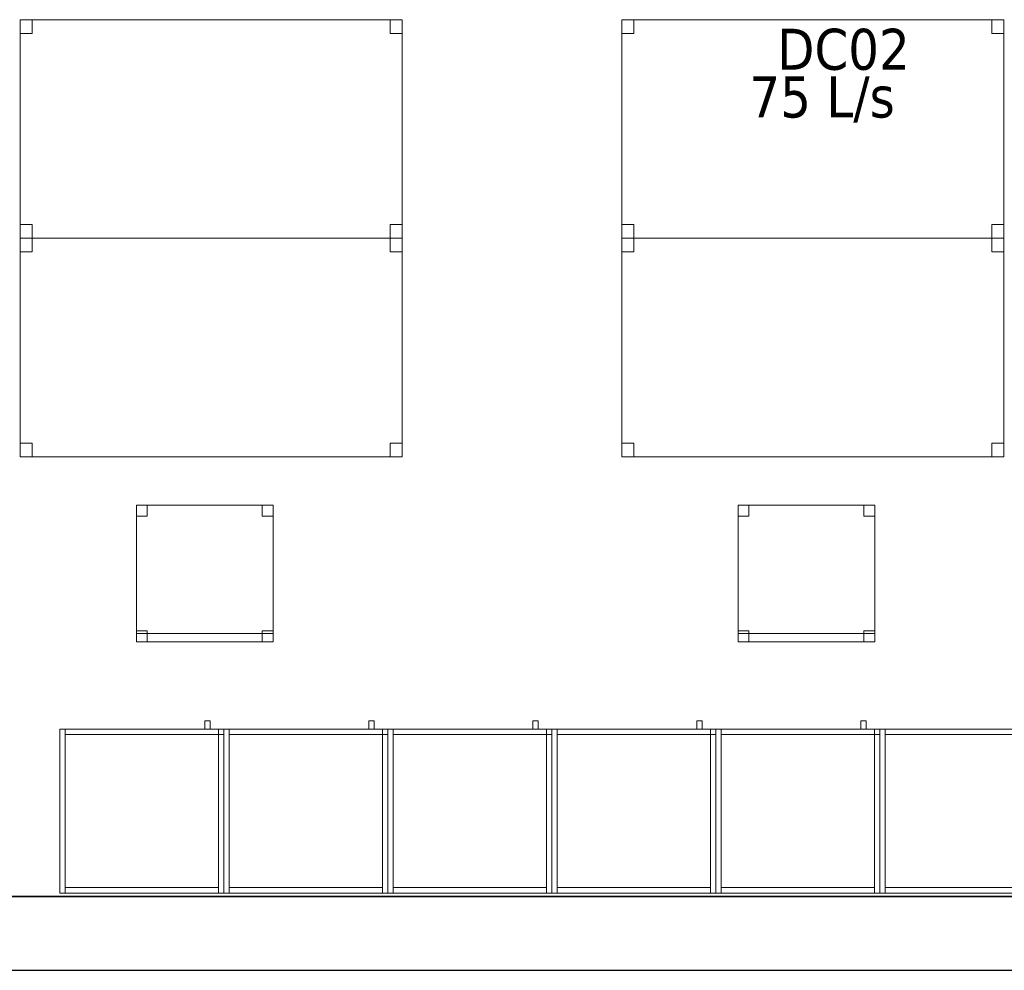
# Model space of a CAD drawing. Header units: metres. Extents: x 397.7 to 427.5, y 12.6 to 28.4.
# Tile 18 of 124: x 410.9 to 414.5, y 12.8 to 16.3. Entities that reach past the tile are written whole.
import ezdxf

# ---------------------------------------------------------------- set-up
doc = ezdxf.new("R2010")
doc.units = ezdxf.units.M
doc.layers.add('01_SUELOS', color=7, linetype='Continuous', lineweight=25, true_color=0x007f00)
for name, color, linetype, lineweight in [('02_MOBILIARIO', 7, 'Continuous', 18), ('A-DETL-____-MBND', 7, 'Continuous', 18), ('A-WALL-____-MCUT', 7, 'Continuous', 25), ('A-WALL-____-OTLN', 7, 'Continuous', 25), ('M-HVAC-CDFF-IDEN', 7, 'Continuous', 30)]:
    doc.layers.add(name, color=color, linetype=linetype, lineweight=lineweight)
doc.styles.add('Tahoma_2', font='tahoma.ttf', dxfattribs={"height": 0.15})

# ---------------------------------------------------------------- blocks, each defined once
blk = doc.blocks.new('Family - Mur P5-151247-08_CLI_AIRE_P5')
at = {"layer": 'A-WALL-____-MCUT', "color": 253, "true_color": 0xaaaaaa}
for p, q in [((25.4725, 0.27), (0.0535, 0.27)), ((0, 0), (25.4166, 0))]:
    blk.add_line(p, q, dxfattribs=at)
at = {"layer": 'A-WALL-____-OTLN', "color": 253, "true_color": 0xaaaaaa}
for p, q in [((25.4725, 0.27), (0.0535, 0.27)), ((0, 0), (25.4166, 0))]:
    blk.add_line(p, q, dxfattribs=at)
at = {"layer": 'A-WALL-____-OTLN', "color": 253, "lineweight": 18, "true_color": 0xaaaaaa}
blk.add_line((0, 0), (25.4166, 0), dxfattribs=at)
blk = doc.blocks.new('Family - Armai 60x60x60_P5-151259-08_CLI_AIRE_P5')
at = {"layer": 'A-DETL-____-MBND', "color": 253, "true_color": 0xaaaaaa}
for p, q in [((0.53, 0.6), (0.53, 0.63)), ((0.53, 0.63), (0.53, 0.6)), ((0.53, 0.63), (0.55, 0.63)), ((0.55, 0.63), (0.53, 0.63)), ((0.55, 0.63), (0.55, 0.6)), ((0.55, 0.63), (0.55, 0.6)), ((0, 0.6), (0.6, 0.6)), ((0.6, 0.6), (0, 0.6)), ((0, 0), (0, 0.6)), ((0, 0.6), (0, 0)), ((0, 0.6), (0.02, 0.6)), ((0.02, 0.6), (0, 0.6)), ((0, 0), (0, 0.6)), ((0, 0.6), (0, 0)), ((0, 0.6), (0.6, 0.6)), ((0.6, 0.6), (0, 0.6)), ((0, 0), (0, 0.6)), ((0, 0.6), (0, 0)), ((0.02, 0.6), (0.02, 0)), ((0.02, 0), (0.02, 0.6)), ((0.02, 0.58), (0.02, 0.6)), ((0.02, 0.6), (0.02, 0.58)), ((0.02, 0.6), (0.58, 0.6)), ((0.58, 0.6), (0.02, 0.6)), ((0.58, 0.58), (0.02, 0.58)), ((0.02, 0.58), (0.58, 0.58)), ((0.55, 0.6), (0.53, 0.6)), ((0.53, 0.6), (0.55, 0.6)), ((0.58, 0.6), (0.6, 0.6)), ((0.6, 0.6), (0.58, 0.6)), ((0.58, 0), (0.58, 0.6)), ((0.58, 0.6), (0.58, 0)), ((0.58, 0.6), (0.58, 0.58)), ((0.58, 0.6), (0.58, 0.58)), ((0.58, 0.58), (0.58, 0.6)), ((0.58, 0.6), (0.6, 0.6)), ((0.58, 0.58), (0.58, 0.6)), ((0.6, 0.6), (0.58, 0.6)), ((0.6, 0.58), (0.58, 0.58)), ((0.58, 0.58), (0.6, 0.58)), ((0.6, 0.6), (0.6, 0)), ((0.6, 0), (0.6, 0.6)), ((0.6, 0.6), (0.6, 0)), ((0.6, 0), (0.6, 0.6)), ((0.6, 0.6), (0.6, 0)), ((0.6, 0), (0.6, 0.6)), ((0.6, 0.58), (0.6, 0.6)), ((0.6, 0.6), (0.6, 0.58)), ((0.6, 0), (0, 0)), ((0, 0), (0.6, 0)), ((0.02, 0), (0, 0)), ((0.02, 0), (0, 0)), ((0.6, 0), (0, 0)), ((0, 0), (0.6, 0)), ((0.02, 0), (0.02, 0.02)), ((0.02, 0.02), (0.02, 0)), ((0.02, 0.02), (0.58, 0.02)), ((0.58, 0.02), (0.02, 0.02)), ((0.58, 0), (0.02, 0)), ((0.02, 0), (0.58, 0)), ((0.58, 0.02), (0.58, 0)), ((0.58, 0.02), (0.58, 0)), ((0.6, 0), (0.58, 0)), ((0.6, 0), (0.58, 0))]:
    blk.add_line(p, q, dxfattribs=at)
blk = doc.blocks.new('Family - Armai 60x60x60_P5-151311-08_CLI_AIRE_P5')
at = {"layer": 'A-DETL-____-MBND', "color": 253, "true_color": 0xaaaaaa}
for p, q in [((0.53, 0.6), (0.53, 0.63)), ((0.53, 0.63), (0.53, 0.6)), ((0.53, 0.63), (0.55, 0.63)), ((0.55, 0.63), (0.53, 0.63)), ((0.55, 0.63), (0.55, 0.6)), ((0.55, 0.63), (0.55, 0.6)), ((0, 0.6), (0.6, 0.6)), ((0.6, 0.6), (0, 0.6)), ((0, 0), (0, 0.6)), ((0, 0.6), (0, 0)), ((0, 0.6), (0.02, 0.6)), ((0.02, 0.6), (0, 0.6)), ((0, 0), (0, 0.6)), ((0, 0.6), (0, 0)), ((0, 0.6), (0.6, 0.6)), ((0.6, 0.6), (0, 0.6)), ((0, 0), (0, 0.6)), ((0, 0.6), (0, 0)), ((0.02, 0.6), (0.02, 0)), ((0.02, 0), (0.02, 0.6)), ((0.02, 0.58), (0.02, 0.6)), ((0.02, 0.6), (0.02, 0.58)), ((0.02, 0.6), (0.58, 0.6)), ((0.58, 0.6), (0.02, 0.6)), ((0.58, 0.58), (0.02, 0.58)), ((0.02, 0.58), (0.58, 0.58)), ((0.55, 0.6), (0.53, 0.6)), ((0.53, 0.6), (0.55, 0.6)), ((0.58, 0.6), (0.6, 0.6)), ((0.6, 0.6), (0.58, 0.6)), ((0.58, 0), (0.58, 0.6)), ((0.58, 0.6), (0.58, 0)), ((0.58, 0.58), (0.58, 0.6)), ((0.58, 0.6), (0.6, 0.6)), ((0.58, 0.58), (0.58, 0.6)), ((0.6, 0.6), (0.58, 0.6)), ((0.58, 0.6), (0.58, 0.58)), ((0.58, 0.6), (0.58, 0.58)), ((0.6, 0.58), (0.58, 0.58)), ((0.58, 0.58), (0.6, 0.58)), ((0.6, 0.6), (0.6, 0)), ((0.6, 0), (0.6, 0.6)), ((0.6, 0.6), (0.6, 0)), ((0.6, 0), (0.6, 0.6)), ((0.6, 0.6), (0.6, 0)), ((0.6, 0), (0.6, 0.6)), ((0.6, 0.58), (0.6, 0.6)), ((0.6, 0.6), (0.6, 0.58)), ((0.6, 0), (0, 0)), ((0, 0), (0.6, 0)), ((0.02, 0), (0, 0)), ((0.02, 0), (0, 0)), ((0.6, 0), (0, 0)), ((0, 0), (0.6, 0)), ((0.02, 0), (0.02, 0.02)), ((0.02, 0.02), (0.02, 0)), ((0.02, 0.02), (0.58, 0.02)), ((0.58, 0.02), (0.02, 0.02)), ((0.58, 0), (0.02, 0)), ((0.02, 0), (0.58, 0)), ((0.58, 0.02), (0.58, 0)), ((0.58, 0.02), (0.58, 0)), ((0.6, 0), (0.58, 0)), ((0.6, 0), (0.58, 0))]:
    blk.add_line(p, q, dxfattribs=at)
blk = doc.blocks.new('Family - Armai 60x60x60_P5-151370-08_CLI_AIRE_P5')
at = {"layer": 'A-DETL-____-MBND', "color": 253, "true_color": 0xaaaaaa}
for p, q in [((0.53, 0.6), (0.53, 0.63)), ((0.53, 0.63), (0.53, 0.6)), ((0.53, 0.63), (0.55, 0.63)), ((0.55, 0.63), (0.53, 0.63)), ((0.55, 0.63), (0.55, 0.6)), ((0.55, 0.63), (0.55, 0.6)), ((0, 0.6), (0.6, 0.6)), ((0.6, 0.6), (0, 0.6)), ((0, 0), (0, 0.6)), ((0, 0.6), (0, 0)), ((0, 0.6), (0.6, 0.6)), ((0.6, 0.6), (0, 0.6)), ((0, 0), (0, 0.6)), ((0, 0.6), (0, 0)), ((0, 0.6), (0.02, 0.6)), ((0.02, 0.6), (0, 0.6)), ((0, 0), (0, 0.6)), ((0, 0.6), (0, 0)), ((0.02, 0.58), (0.02, 0.6)), ((0.02, 0.6), (0.02, 0.58)), ((0.02, 0.6), (0.58, 0.6)), ((0.58, 0.6), (0.02, 0.6)), ((0.02, 0.6), (0.02, 0)), ((0.02, 0), (0.02, 0.6)), ((0.58, 0.58), (0.02, 0.58)), ((0.02, 0.58), (0.58, 0.58)), ((0.55, 0.6), (0.53, 0.6)), ((0.53, 0.6), (0.55, 0.6)), ((0.58, 0.58), (0.58, 0.6)), ((0.58, 0.6), (0.6, 0.6)), ((0.58, 0.58), (0.58, 0.6)), ((0.6, 0.6), (0.58, 0.6)), ((0.58, 0.6), (0.6, 0.6)), ((0.6, 0.6), (0.58, 0.6)), ((0.58, 0), (0.58, 0.6)), ((0.58, 0.6), (0.58, 0)), ((0.58, 0.6), (0.58, 0.58)), ((0.58, 0.6), (0.58, 0.58)), ((0.6, 0.58), (0.58, 0.58)), ((0.58, 0.58), (0.6, 0.58)), ((0.6, 0.58), (0.6, 0.6)), ((0.6, 0.6), (0.6, 0.58)), ((0.6, 0.6), (0.6, 0)), ((0.6, 0), (0.6, 0.6)), ((0.6, 0.6), (0.6, 0)), ((0.6, 0), (0.6, 0.6)), ((0.6, 0.6), (0.6, 0)), ((0.6, 0), (0.6, 0.6)), ((0.6, 0), (0, 0)), ((0, 0), (0.6, 0)), ((0.6, 0), (0, 0)), ((0, 0), (0.6, 0)), ((0.02, 0), (0, 0)), ((0.02, 0), (0, 0)), ((0.02, 0), (0.02, 0.02)), ((0.02, 0.02), (0.02, 0)), ((0.02, 0.02), (0.58, 0.02)), ((0.58, 0.02), (0.02, 0.02)), ((0.58, 0), (0.02, 0)), ((0.02, 0), (0.58, 0)), ((0.58, 0.02), (0.58, 0)), ((0.58, 0.02), (0.58, 0)), ((0.6, 0), (0.58, 0)), ((0.6, 0), (0.58, 0))]:
    blk.add_line(p, q, dxfattribs=at)
blk = doc.blocks.new('Family - Taula 140X80_P5-151416-08_CLI_AIRE_P5')
at = {"layer": 'A-DETL-____-MBND', "color": 253, "true_color": 0xaaaaaa}
for p, q in [((0, 0), (0, 0.8001)), ((0, 0.8001), (1.3973, 0.8001)), ((1.3973, 0.8001), (0, 0.8001)), ((0, 0.8001), (0, 0)), ((0, 0.7501), (0, 0.8001)), ((0, 0.8001), (0.0437, 0.8001)), ((0.0437, 0.8001), (0, 0.8001)), ((0, 0.8001), (0, 0.7501)), ((0.0437, 0.8001), (0.0437, 0.7501)), ((0.0437, 0.7501), (0.0437, 0.8001)), ((1.3536, 0.7501), (1.3536, 0.8001)), ((1.3536, 0.8001), (1.3973, 0.8001)), ((1.3973, 0.8001), (1.3536, 0.8001)), ((1.3536, 0.8001), (1.3536, 0.7501)), ((1.3973, 0.8001), (1.3973, 0)), ((1.3973, 0), (1.3973, 0.8001)), ((1.3973, 0.8001), (1.3973, 0.7501)), ((1.3973, 0.7501), (1.3973, 0.8001)), ((0.0437, 0.7501), (0, 0.7501)), ((0, 0.7501), (0.0437, 0.7501)), ((1.3973, 0.7501), (1.3536, 0.7501)), ((1.3536, 0.7501), (1.3973, 0.7501)), ((0, 0), (0, 0.05)), ((0, 0.05), (0.0437, 0.05)), ((0.0437, 0.05), (0, 0.05)), ((0, 0.05), (0, 0)), ((0.0437, 0.05), (0.0437, 0)), ((0.0437, 0), (0.0437, 0.05)), ((1.3536, 0), (1.3536, 0.05)), ((1.3536, 0.05), (1.3973, 0.05)), ((1.3973, 0.05), (1.3536, 0.05)), ((1.3536, 0.05), (1.3536, 0)), ((1.3973, 0.05), (1.3973, 0)), ((1.3973, 0), (1.3973, 0.05)), ((1.3973, 0), (0, 0)), ((0, 0), (1.3973, 0)), ((0.0437, 0), (0, 0)), ((0, 0), (0.0437, 0)), ((1.3973, 0), (1.3536, 0)), ((1.3536, 0), (1.3973, 0))]:
    blk.add_line(p, q, dxfattribs=at)
blk = doc.blocks.new('Family - Taula 140X80_P5-151450-08_CLI_AIRE_P5')
at = {"layer": 'A-DETL-____-MBND', "color": 253, "true_color": 0xaaaaaa}
for p, q in [((0, 0.8001), (1.3973, 0.8001)), ((0, 0), (0, 0.8001)), ((1.3973, 0.8001), (0, 0.8001)), ((0, 0.8001), (0, 0)), ((0, 0.8001), (0.0437, 0.8001)), ((0, 0.7501), (0, 0.8001)), ((0.0437, 0.8001), (0, 0.8001)), ((0, 0.8001), (0, 0.7501)), ((0.0437, 0.8001), (0.0437, 0.7501)), ((0.0437, 0.7501), (0.0437, 0.8001)), ((1.3536, 0.8001), (1.3973, 0.8001)), ((1.3536, 0.7501), (1.3536, 0.8001)), ((1.3973, 0.8001), (1.3536, 0.8001)), ((1.3536, 0.8001), (1.3536, 0.7501)), ((1.3973, 0.8001), (1.3973, 0.7501)), ((1.3973, 0.7501), (1.3973, 0.8001)), ((1.3973, 0.8001), (1.3973, 0)), ((1.3973, 0), (1.3973, 0.8001)), ((0.0437, 0.7501), (0, 0.7501)), ((0, 0.7501), (0.0437, 0.7501)), ((1.3973, 0.7501), (1.3536, 0.7501)), ((1.3536, 0.7501), (1.3973, 0.7501)), ((0, 0.05), (0.0437, 0.05)), ((0, 0), (0, 0.05)), ((0.0437, 0.05), (0, 0.05)), ((0, 0.05), (0, 0)), ((0.0437, 0.05), (0.0437, 0)), ((0.0437, 0), (0.0437, 0.05)), ((1.3536, 0.05), (1.3973, 0.05)), ((1.3536, 0), (1.3536, 0.05)), ((1.3973, 0.05), (1.3536, 0.05)), ((1.3536, 0.05), (1.3536, 0)), ((1.3973, 0.05), (1.3973, 0)), ((1.3973, 0), (1.3973, 0.05)), ((0, 0), (1.3973, 0)), ((0.0437, 0), (0, 0)), ((0, 0), (0.0437, 0)), ((1.3973, 0), (1.3536, 0)), ((1.3536, 0), (1.3973, 0)), ((1.3973, 0), (0, 0))]:
    blk.add_line(p, q, dxfattribs=at)
blk = doc.blocks.new('Family - Cadira d_Oficina_P5-151499-08_CLI_AIRE_P5')
at = {"layer": 'A-DETL-____-MBND', "color": 253, "true_color": 0xaaaaaa}
for p, q in [((0, 0.5), (0.04, 0.5)), ((0, 0.46), (0, 0.5)), ((0.04, 0.5), (0, 0.5)), ((0, 0.5), (0, 0.46)), ((0, 0), (0, 0.5)), ((0, 0.5), (0.5, 0.5)), ((0, 0.5), (0, 0)), ((0.5, 0.5), (0, 0.5)), ((0.04, 0.5), (0.04, 0.46)), ((0.04, 0.46), (0.04, 0.5)), ((0.46, 0.5), (0.5, 0.5)), ((0.46, 0.46), (0.46, 0.5)), ((0.5, 0.5), (0.46, 0.5)), ((0.46, 0.5), (0.46, 0.46)), ((0.5, 0.5), (0.5, 0.46)), ((0.5, 0.46), (0.5, 0.5)), ((0.5, 0.5), (0.5, 0)), ((0.5, 0), (0.5, 0.5)), ((0.04, 0.46), (0, 0.46)), ((0, 0.46), (0.04, 0.46)), ((0.5, 0.46), (0.46, 0.46)), ((0.46, 0.46), (0.5, 0.46)), ((0, 0.04), (0.04, 0.04)), ((0, 0), (0, 0.04)), ((0.04, 0.04), (0, 0.04)), ((0, 0.04), (0, 0)), ((0.04, 0.04), (0.04, 0)), ((0.04, 0), (0.04, 0.04)), ((0.46, 0.04), (0.5, 0.04)), ((0.46, 0), (0.46, 0.04)), ((0.5, 0.04), (0.46, 0.04)), ((0.46, 0.04), (0.46, 0)), ((0.5, 0.04), (0.5, 0)), ((0.5, 0), (0.5, 0.04)), ((0, 0.03), (0.5, 0.03)), ((0, 0), (0, 0.03)), ((0.5, 0.03), (0, 0.03)), ((0, 0.03), (0, 0)), ((0.5, 0), (0, 0)), ((0, 0), (0.5, 0)), ((0.04, 0), (0, 0)), ((0, 0), (0.04, 0)), ((0.5, 0), (0, 0)), ((0, 0), (0.5, 0)), ((0.46, 0), (0.5, 0)), ((0.5, 0.03), (0.5, 0)), ((0.5, 0), (0.5, 0.03)), ((0.5, 0), (0.46, 0))]:
    blk.add_line(p, q, dxfattribs=at)
blk = doc.blocks.new('Family - Taula 140X80_P5-151534-08_CLI_AIRE_P5')
at = {"layer": 'A-DETL-____-MBND', "color": 253, "true_color": 0xaaaaaa}
for p, q in [((0, 0.8001), (1.3973, 0.8001)), ((0, 0), (0, 0.8001)), ((1.3973, 0.8001), (0, 0.8001)), ((0, 0.8001), (0, 0)), ((0, 0.8001), (0.0437, 0.8001)), ((0, 0.7501), (0, 0.8001)), ((0.0437, 0.8001), (0, 0.8001)), ((0, 0.8001), (0, 0.7501)), ((0.0437, 0.8001), (0.0437, 0.7501)), ((0.0437, 0.7501), (0.0437, 0.8001)), ((1.3536, 0.8001), (1.3973, 0.8001)), ((1.3536, 0.7501), (1.3536, 0.8001)), ((1.3973, 0.8001), (1.3536, 0.8001)), ((1.3536, 0.8001), (1.3536, 0.7501)), ((1.3973, 0.8001), (1.3973, 0)), ((1.3973, 0), (1.3973, 0.8001)), ((1.3973, 0.8001), (1.3973, 0.7501)), ((1.3973, 0.7501), (1.3973, 0.8001)), ((0.0437, 0.7501), (0, 0.7501)), ((0, 0.7501), (0.0437, 0.7501)), ((1.3973, 0.7501), (1.3536, 0.7501)), ((1.3536, 0.7501), (1.3973, 0.7501)), ((0, 0.05), (0.0437, 0.05)), ((0, 0), (0, 0.05)), ((0.0437, 0.05), (0, 0.05)), ((0, 0.05), (0, 0)), ((0.0437, 0.05), (0.0437, 0)), ((0.0437, 0), (0.0437, 0.05)), ((1.3536, 0.05), (1.3973, 0.05)), ((1.3536, 0), (1.3536, 0.05)), ((1.3973, 0.05), (1.3536, 0.05)), ((1.3536, 0.05), (1.3536, 0)), ((1.3973, 0.05), (1.3973, 0)), ((1.3973, 0), (1.3973, 0.05)), ((0, 0), (1.3973, 0)), ((0.0437, 0), (0, 0)), ((0, 0), (0.0437, 0)), ((1.3973, 0), (1.3536, 0)), ((1.3536, 0), (1.3973, 0)), ((1.3973, 0), (0, 0))]:
    blk.add_line(p, q, dxfattribs=at)
blk = doc.blocks.new('Family - Armai 60x60x60_P5-151708-08_CLI_AIRE_P5')
at = {"layer": 'A-DETL-____-MBND', "color": 253, "true_color": 0xaaaaaa}
for p, q in [((0.53, 0.6), (0.53, 0.63)), ((0.53, 0.63), (0.53, 0.6)), ((0.53, 0.63), (0.55, 0.63)), ((0.55, 0.63), (0.53, 0.63)), ((0.55, 0.63), (0.55, 0.6)), ((0.55, 0.63), (0.55, 0.6)), ((0, 0.6), (0.6, 0.6)), ((0.6, 0.6), (0, 0.6)), ((0, 0), (0, 0.6)), ((0, 0.6), (0, 0)), ((0, 0.6), (0.6, 0.6)), ((0.6, 0.6), (0, 0.6)), ((0, 0), (0, 0.6)), ((0, 0.6), (0, 0)), ((0, 0.6), (0.02, 0.6)), ((0.02, 0.6), (0, 0.6)), ((0, 0), (0, 0.6)), ((0, 0.6), (0, 0)), ((0.02, 0.6), (0.02, 0)), ((0.02, 0), (0.02, 0.6)), ((0.02, 0.58), (0.02, 0.6)), ((0.02, 0.6), (0.02, 0.58)), ((0.02, 0.6), (0.58, 0.6)), ((0.58, 0.6), (0.02, 0.6)), ((0.58, 0.58), (0.02, 0.58)), ((0.02, 0.58), (0.58, 0.58)), ((0.55, 0.6), (0.53, 0.6)), ((0.53, 0.6), (0.55, 0.6)), ((0.58, 0.6), (0.6, 0.6)), ((0.6, 0.6), (0.58, 0.6)), ((0.58, 0), (0.58, 0.6)), ((0.58, 0.6), (0.58, 0)), ((0.58, 0.58), (0.58, 0.6)), ((0.58, 0.6), (0.6, 0.6)), ((0.58, 0.58), (0.58, 0.6)), ((0.6, 0.6), (0.58, 0.6)), ((0.58, 0.6), (0.58, 0.58)), ((0.58, 0.6), (0.58, 0.58)), ((0.6, 0.58), (0.58, 0.58)), ((0.58, 0.58), (0.6, 0.58)), ((0.6, 0.6), (0.6, 0)), ((0.6, 0), (0.6, 0.6)), ((0.6, 0.6), (0.6, 0)), ((0.6, 0), (0.6, 0.6)), ((0.6, 0.6), (0.6, 0)), ((0.6, 0), (0.6, 0.6)), ((0.6, 0.58), (0.6, 0.6)), ((0.6, 0.6), (0.6, 0.58)), ((0.6, 0), (0, 0)), ((0, 0), (0.6, 0)), ((0.6, 0), (0, 0)), ((0, 0), (0.6, 0)), ((0.02, 0), (0, 0)), ((0.02, 0), (0, 0)), ((0.02, 0), (0.02, 0.02)), ((0.02, 0.02), (0.02, 0)), ((0.02, 0.02), (0.58, 0.02)), ((0.58, 0.02), (0.02, 0.02)), ((0.58, 0), (0.02, 0)), ((0.02, 0), (0.58, 0)), ((0.58, 0.02), (0.58, 0)), ((0.58, 0.02), (0.58, 0)), ((0.6, 0), (0.58, 0)), ((0.6, 0), (0.58, 0))]:
    blk.add_line(p, q, dxfattribs=at)
blk = doc.blocks.new('Family - Paviment P5-151720-08_CLI_AIRE_P5')
at = {"layer": '01_SUELOS', "color": 9, "true_color": 0xaad4aa}
for p, q in [((0, 0), (25.4182, 0)), ((25.4182, 0), (0, 0))]:
    blk.add_line(p, q, dxfattribs=at)
blk = doc.blocks.new('Family - Taula 140X80_P5-151769-08_CLI_AIRE_P5')
at = {"layer": 'A-DETL-____-MBND', "color": 253, "true_color": 0xaaaaaa}
for p, q in [((0, 0), (0, 0.8001)), ((0, 0.8001), (1.3973, 0.8001)), ((1.3973, 0.8001), (0, 0.8001)), ((0, 0.8001), (0, 0)), ((0, 0.7501), (0, 0.8001)), ((0, 0.8001), (0.0437, 0.8001)), ((0.0437, 0.8001), (0, 0.8001)), ((0, 0.8001), (0, 0.7501)), ((0.0437, 0.8001), (0.0437, 0.7501)), ((0.0437, 0.7501), (0.0437, 0.8001)), ((1.3536, 0.7501), (1.3536, 0.8001)), ((1.3536, 0.8001), (1.3973, 0.8001)), ((1.3973, 0.8001), (1.3536, 0.8001)), ((1.3536, 0.8001), (1.3536, 0.7501)), ((1.3973, 0.8001), (1.3973, 0)), ((1.3973, 0), (1.3973, 0.8001)), ((1.3973, 0.8001), (1.3973, 0.7501)), ((1.3973, 0.7501), (1.3973, 0.8001)), ((0.0437, 0.7501), (0, 0.7501)), ((0, 0.7501), (0.0437, 0.7501)), ((1.3973, 0.7501), (1.3536, 0.7501)), ((1.3536, 0.7501), (1.3973, 0.7501)), ((0, 0), (0, 0.05)), ((0, 0.05), (0.0437, 0.05)), ((0.0437, 0.05), (0, 0.05)), ((0, 0.05), (0, 0)), ((0.0437, 0.05), (0.0437, 0)), ((0.0437, 0), (0.0437, 0.05)), ((1.3536, 0), (1.3536, 0.05)), ((1.3536, 0.05), (1.3973, 0.05)), ((1.3973, 0.05), (1.3536, 0.05)), ((1.3536, 0.05), (1.3536, 0)), ((1.3973, 0.05), (1.3973, 0)), ((1.3973, 0), (1.3973, 0.05)), ((1.3973, 0), (0, 0)), ((0, 0), (1.3973, 0)), ((0.0437, 0), (0, 0)), ((0, 0), (0.0437, 0)), ((1.3973, 0), (1.3536, 0)), ((1.3536, 0), (1.3973, 0))]:
    blk.add_line(p, q, dxfattribs=at)
blk = doc.blocks.new('Family - Cadira d_Oficina_P5-151771-08_CLI_AIRE_P5')
at = {"layer": 'A-DETL-____-MBND', "color": 253, "true_color": 0xaaaaaa}
for p, q in [((0, 0), (0, 0.5)), ((0, 0.5), (0.5, 0.5)), ((0, 0.5), (0, 0)), ((0.5, 0.5), (0, 0.5)), ((0, 0.5), (0.04, 0.5)), ((0, 0.46), (0, 0.5)), ((0.04, 0.5), (0, 0.5)), ((0, 0.5), (0, 0.46)), ((0.04, 0.5), (0.04, 0.46)), ((0.04, 0.46), (0.04, 0.5)), ((0.46, 0.5), (0.5, 0.5)), ((0.46, 0.46), (0.46, 0.5)), ((0.5, 0.5), (0.46, 0.5)), ((0.46, 0.5), (0.46, 0.46)), ((0.5, 0.5), (0.5, 0)), ((0.5, 0), (0.5, 0.5)), ((0.5, 0.5), (0.5, 0.46)), ((0.5, 0.46), (0.5, 0.5)), ((0.04, 0.46), (0, 0.46)), ((0, 0.46), (0.04, 0.46)), ((0.5, 0.46), (0.46, 0.46)), ((0.46, 0.46), (0.5, 0.46)), ((0, 0.04), (0.04, 0.04)), ((0, 0), (0, 0.04)), ((0.04, 0.04), (0, 0.04)), ((0, 0.04), (0, 0)), ((0.04, 0.04), (0.04, 0)), ((0.04, 0), (0.04, 0.04)), ((0.46, 0.04), (0.5, 0.04)), ((0.46, 0), (0.46, 0.04)), ((0.5, 0.04), (0.46, 0.04)), ((0.46, 0.04), (0.46, 0)), ((0.5, 0.04), (0.5, 0)), ((0.5, 0), (0.5, 0.04)), ((0, 0.03), (0.5, 0.03)), ((0, 0), (0, 0.03)), ((0.5, 0.03), (0, 0.03)), ((0, 0.03), (0, 0)), ((0.5, 0), (0, 0)), ((0, 0), (0.5, 0)), ((0.04, 0), (0, 0)), ((0, 0), (0.04, 0)), ((0.5, 0), (0, 0)), ((0, 0), (0.5, 0)), ((0.46, 0), (0.5, 0)), ((0.5, 0.03), (0.5, 0)), ((0.5, 0), (0.5, 0.03)), ((0.5, 0), (0.46, 0))]:
    blk.add_line(p, q, dxfattribs=at)
blk = doc.blocks.new('Family - Armai 60x60x60_P5-151773-08_CLI_AIRE_P5')
at = {"layer": 'A-DETL-____-MBND', "color": 253, "true_color": 0xaaaaaa}
for p, q in [((0.53, 0.6), (0.53, 0.63)), ((0.53, 0.63), (0.53, 0.6)), ((0.53, 0.63), (0.55, 0.63)), ((0.55, 0.63), (0.53, 0.63)), ((0.55, 0.63), (0.55, 0.6)), ((0.55, 0.63), (0.55, 0.6)), ((0, 0.6), (0.6, 0.6)), ((0.6, 0.6), (0, 0.6)), ((0, 0), (0, 0.6)), ((0, 0.6), (0, 0)), ((0, 0.6), (0.6, 0.6)), ((0.6, 0.6), (0, 0.6)), ((0, 0), (0, 0.6)), ((0, 0.6), (0, 0)), ((0, 0.6), (0.02, 0.6)), ((0.02, 0.6), (0, 0.6)), ((0, 0), (0, 0.6)), ((0, 0.6), (0, 0)), ((0.02, 0.58), (0.02, 0.6)), ((0.02, 0.6), (0.02, 0.58)), ((0.02, 0.6), (0.58, 0.6)), ((0.58, 0.6), (0.02, 0.6)), ((0.02, 0.6), (0.02, 0)), ((0.02, 0), (0.02, 0.6)), ((0.58, 0.58), (0.02, 0.58)), ((0.02, 0.58), (0.58, 0.58)), ((0.55, 0.6), (0.53, 0.6)), ((0.53, 0.6), (0.55, 0.6)), ((0.58, 0.6), (0.6, 0.6)), ((0.6, 0.6), (0.58, 0.6)), ((0.58, 0), (0.58, 0.6)), ((0.58, 0.6), (0.58, 0)), ((0.58, 0.6), (0.58, 0.58)), ((0.58, 0.6), (0.58, 0.58)), ((0.58, 0.58), (0.58, 0.6)), ((0.58, 0.6), (0.6, 0.6)), ((0.58, 0.58), (0.58, 0.6)), ((0.6, 0.6), (0.58, 0.6)), ((0.6, 0.58), (0.58, 0.58)), ((0.58, 0.58), (0.6, 0.58)), ((0.6, 0.6), (0.6, 0)), ((0.6, 0), (0.6, 0.6)), ((0.6, 0.6), (0.6, 0)), ((0.6, 0), (0.6, 0.6)), ((0.6, 0.58), (0.6, 0.6)), ((0.6, 0.6), (0.6, 0.58)), ((0.6, 0.6), (0.6, 0)), ((0.6, 0), (0.6, 0.6)), ((0.6, 0), (0, 0)), ((0, 0), (0.6, 0)), ((0.6, 0), (0, 0)), ((0, 0), (0.6, 0)), ((0.02, 0), (0, 0)), ((0.02, 0), (0, 0)), ((0.02, 0), (0.02, 0.02)), ((0.02, 0.02), (0.02, 0)), ((0.02, 0.02), (0.58, 0.02)), ((0.58, 0.02), (0.02, 0.02)), ((0.58, 0), (0.02, 0)), ((0.02, 0), (0.58, 0)), ((0.58, 0.02), (0.58, 0)), ((0.58, 0.02), (0.58, 0)), ((0.6, 0), (0.58, 0)), ((0.6, 0), (0.58, 0))]:
    blk.add_line(p, q, dxfattribs=at)
blk = doc.blocks.new('Family - Armai 60x60x60_P5-151807-08_CLI_AIRE_P5')
at = {"layer": 'A-DETL-____-MBND', "color": 253, "true_color": 0xaaaaaa}
for p, q in [((0.53, 0.6), (0.53, 0.63)), ((0.53, 0.63), (0.53, 0.6)), ((0.53, 0.63), (0.55, 0.63)), ((0.55, 0.63), (0.53, 0.63)), ((0.55, 0.63), (0.55, 0.6)), ((0.55, 0.63), (0.55, 0.6)), ((0, 0.6), (0.02, 0.6)), ((0.02, 0.6), (0, 0.6)), ((0, 0), (0, 0.6)), ((0, 0.6), (0, 0)), ((0, 0.6), (0.6, 0.6)), ((0.6, 0.6), (0, 0.6)), ((0, 0), (0, 0.6)), ((0, 0.6), (0, 0)), ((0, 0.6), (0.6, 0.6)), ((0.6, 0.6), (0, 0.6)), ((0, 0), (0, 0.6)), ((0, 0.6), (0, 0)), ((0.02, 0.6), (0.02, 0)), ((0.02, 0), (0.02, 0.6)), ((0.02, 0.58), (0.02, 0.6)), ((0.02, 0.6), (0.02, 0.58)), ((0.02, 0.6), (0.58, 0.6)), ((0.58, 0.6), (0.02, 0.6)), ((0.58, 0.58), (0.02, 0.58)), ((0.02, 0.58), (0.58, 0.58)), ((0.55, 0.6), (0.53, 0.6)), ((0.53, 0.6), (0.55, 0.6)), ((0.58, 0.6), (0.6, 0.6)), ((0.6, 0.6), (0.58, 0.6)), ((0.58, 0), (0.58, 0.6)), ((0.58, 0.6), (0.58, 0)), ((0.58, 0.6), (0.58, 0.58)), ((0.58, 0.6), (0.58, 0.58)), ((0.58, 0.58), (0.58, 0.6)), ((0.58, 0.6), (0.6, 0.6)), ((0.58, 0.58), (0.58, 0.6)), ((0.6, 0.6), (0.58, 0.6)), ((0.6, 0.58), (0.58, 0.58)), ((0.58, 0.58), (0.6, 0.58)), ((0.6, 0.6), (0.6, 0)), ((0.6, 0), (0.6, 0.6)), ((0.6, 0.6), (0.6, 0)), ((0.6, 0), (0.6, 0.6)), ((0.6, 0.6), (0.6, 0)), ((0.6, 0), (0.6, 0.6)), ((0.6, 0.58), (0.6, 0.6)), ((0.6, 0.6), (0.6, 0.58)), ((0.02, 0), (0, 0)), ((0.02, 0), (0, 0)), ((0.6, 0), (0, 0)), ((0, 0), (0.6, 0)), ((0.6, 0), (0, 0)), ((0, 0), (0.6, 0)), ((0.02, 0), (0.02, 0.02)), ((0.02, 0.02), (0.02, 0)), ((0.02, 0.02), (0.58, 0.02)), ((0.58, 0.02), (0.02, 0.02)), ((0.58, 0), (0.02, 0)), ((0.02, 0), (0.58, 0)), ((0.58, 0.02), (0.58, 0)), ((0.58, 0.02), (0.58, 0)), ((0.6, 0), (0.58, 0)), ((0.6, 0), (0.58, 0))]:
    blk.add_line(p, q, dxfattribs=at)
blk = doc.blocks.new('Family - Armai 60x60x60_P5-151828-08_CLI_AIRE_P5')
at = {"layer": 'A-DETL-____-MBND', "color": 253, "true_color": 0xaaaaaa}
for p, q in [((0.53, 0.6), (0.53, 0.63)), ((0.53, 0.63), (0.53, 0.6)), ((0.53, 0.63), (0.55, 0.63)), ((0.55, 0.63), (0.53, 0.63)), ((0.55, 0.63), (0.55, 0.6)), ((0.55, 0.63), (0.55, 0.6)), ((0, 0.6), (0.6, 0.6)), ((0.6, 0.6), (0, 0.6)), ((0, 0), (0, 0.6)), ((0, 0.6), (0, 0)), ((0, 0.6), (0.6, 0.6)), ((0.6, 0.6), (0, 0.6)), ((0, 0), (0, 0.6)), ((0, 0.6), (0, 0)), ((0, 0.6), (0.02, 0.6)), ((0.02, 0.6), (0, 0.6)), ((0, 0), (0, 0.6)), ((0, 0.6), (0, 0)), ((0.02, 0.58), (0.02, 0.6)), ((0.02, 0.6), (0.02, 0.58)), ((0.02, 0.6), (0.58, 0.6)), ((0.58, 0.6), (0.02, 0.6)), ((0.02, 0.6), (0.02, 0)), ((0.02, 0), (0.02, 0.6)), ((0.58, 0.58), (0.02, 0.58)), ((0.02, 0.58), (0.58, 0.58)), ((0.55, 0.6), (0.53, 0.6)), ((0.53, 0.6), (0.55, 0.6)), ((0.58, 0.6), (0.6, 0.6)), ((0.6, 0.6), (0.58, 0.6)), ((0.58, 0), (0.58, 0.6)), ((0.58, 0.6), (0.58, 0)), ((0.58, 0.6), (0.58, 0.58)), ((0.58, 0.6), (0.58, 0.58)), ((0.58, 0.58), (0.58, 0.6)), ((0.58, 0.6), (0.6, 0.6)), ((0.58, 0.58), (0.58, 0.6)), ((0.6, 0.6), (0.58, 0.6)), ((0.6, 0.58), (0.58, 0.58)), ((0.58, 0.58), (0.6, 0.58)), ((0.6, 0.6), (0.6, 0)), ((0.6, 0), (0.6, 0.6)), ((0.6, 0.6), (0.6, 0)), ((0.6, 0), (0.6, 0.6)), ((0.6, 0.6), (0.6, 0)), ((0.6, 0), (0.6, 0.6)), ((0.6, 0.58), (0.6, 0.6)), ((0.6, 0.6), (0.6, 0.58)), ((0.6, 0), (0, 0)), ((0, 0), (0.6, 0)), ((0.6, 0), (0, 0)), ((0, 0), (0.6, 0)), ((0.02, 0), (0, 0)), ((0.02, 0), (0, 0)), ((0.02, 0), (0.02, 0.02)), ((0.02, 0.02), (0.02, 0)), ((0.02, 0.02), (0.58, 0.02)), ((0.58, 0.02), (0.02, 0.02)), ((0.58, 0), (0.02, 0)), ((0.02, 0), (0.58, 0)), ((0.58, 0.02), (0.58, 0)), ((0.58, 0.02), (0.58, 0)), ((0.6, 0), (0.58, 0)), ((0.6, 0), (0.58, 0))]:
    blk.add_line(p, q, dxfattribs=at)
blk = doc.blocks.new('Family - Armai 60x60x60_P5-151867-08_CLI_AIRE_P5')
at = {"layer": 'A-DETL-____-MBND', "color": 253, "true_color": 0xaaaaaa}
for p, q in [((0.53, 0.6), (0.53, 0.63)), ((0.53, 0.63), (0.53, 0.6)), ((0.53, 0.63), (0.55, 0.63)), ((0.55, 0.63), (0.53, 0.63)), ((0.55, 0.63), (0.55, 0.6)), ((0.55, 0.63), (0.55, 0.6)), ((0, 0.6), (0.6, 0.6)), ((0.6, 0.6), (0, 0.6)), ((0, 0), (0, 0.6)), ((0, 0.6), (0, 0)), ((0, 0.6), (0.02, 0.6)), ((0.02, 0.6), (0, 0.6)), ((0, 0), (0, 0.6)), ((0, 0.6), (0, 0)), ((0, 0.6), (0.6, 0.6)), ((0.6, 0.6), (0, 0.6)), ((0, 0), (0, 0.6)), ((0, 0.6), (0, 0)), ((0.02, 0.6), (0.02, 0)), ((0.02, 0), (0.02, 0.6)), ((0.02, 0.58), (0.02, 0.6)), ((0.02, 0.6), (0.02, 0.58)), ((0.02, 0.6), (0.58, 0.6)), ((0.58, 0.6), (0.02, 0.6)), ((0.58, 0.58), (0.02, 0.58)), ((0.02, 0.58), (0.58, 0.58)), ((0.55, 0.6), (0.53, 0.6)), ((0.53, 0.6), (0.55, 0.6)), ((0.58, 0.6), (0.6, 0.6)), ((0.6, 0.6), (0.58, 0.6)), ((0.58, 0), (0.58, 0.6)), ((0.58, 0.6), (0.58, 0)), ((0.58, 0.58), (0.58, 0.6)), ((0.58, 0.6), (0.6, 0.6)), ((0.58, 0.58), (0.58, 0.6)), ((0.6, 0.6), (0.58, 0.6)), ((0.58, 0.6), (0.58, 0.58)), ((0.58, 0.6), (0.58, 0.58)), ((0.6, 0.58), (0.58, 0.58)), ((0.58, 0.58), (0.6, 0.58)), ((0.6, 0.6), (0.6, 0)), ((0.6, 0), (0.6, 0.6)), ((0.6, 0.6), (0.6, 0)), ((0.6, 0), (0.6, 0.6)), ((0.6, 0.6), (0.6, 0)), ((0.6, 0), (0.6, 0.6)), ((0.6, 0.58), (0.6, 0.6)), ((0.6, 0.6), (0.6, 0.58)), ((0.6, 0), (0, 0)), ((0, 0), (0.6, 0)), ((0.02, 0), (0, 0)), ((0.02, 0), (0, 0)), ((0.6, 0), (0, 0)), ((0, 0), (0.6, 0)), ((0.02, 0), (0.02, 0.02)), ((0.02, 0.02), (0.02, 0)), ((0.02, 0.02), (0.58, 0.02)), ((0.58, 0.02), (0.02, 0.02)), ((0.58, 0), (0.02, 0)), ((0.02, 0), (0.58, 0)), ((0.58, 0.02), (0.58, 0)), ((0.58, 0.02), (0.58, 0)), ((0.6, 0), (0.58, 0)), ((0.6, 0), (0.58, 0))]:
    blk.add_line(p, q, dxfattribs=at)
blk = doc.blocks.new('Family - Armai 60x60x60_P5-151871-08_CLI_AIRE_P5')
at = {"layer": 'A-DETL-____-MBND', "color": 253, "true_color": 0xaaaaaa}
for p, q in [((0.53, 0.6), (0.53, 0.63)), ((0.53, 0.63), (0.53, 0.6)), ((0.53, 0.63), (0.55, 0.63)), ((0.55, 0.63), (0.53, 0.63)), ((0.55, 0.63), (0.55, 0.6)), ((0.55, 0.63), (0.55, 0.6)), ((0, 0.6), (0.6, 0.6)), ((0.6, 0.6), (0, 0.6)), ((0, 0), (0, 0.6)), ((0, 0.6), (0, 0)), ((0, 0.6), (0.6, 0.6)), ((0.6, 0.6), (0, 0.6)), ((0, 0), (0, 0.6)), ((0, 0.6), (0, 0)), ((0, 0.6), (0.02, 0.6)), ((0.02, 0.6), (0, 0.6)), ((0, 0), (0, 0.6)), ((0, 0.6), (0, 0)), ((0.02, 0.6), (0.02, 0)), ((0.02, 0), (0.02, 0.6)), ((0.02, 0.58), (0.02, 0.6)), ((0.02, 0.6), (0.02, 0.58)), ((0.02, 0.6), (0.58, 0.6)), ((0.58, 0.6), (0.02, 0.6)), ((0.58, 0.58), (0.02, 0.58)), ((0.02, 0.58), (0.58, 0.58)), ((0.55, 0.6), (0.53, 0.6)), ((0.53, 0.6), (0.55, 0.6)), ((0.58, 0.58), (0.58, 0.6)), ((0.58, 0.6), (0.6, 0.6)), ((0.58, 0.58), (0.58, 0.6)), ((0.6, 0.6), (0.58, 0.6)), ((0.58, 0.6), (0.6, 0.6)), ((0.6, 0.6), (0.58, 0.6)), ((0.58, 0), (0.58, 0.6)), ((0.58, 0.6), (0.58, 0)), ((0.58, 0.6), (0.58, 0.58)), ((0.58, 0.6), (0.58, 0.58)), ((0.6, 0.58), (0.58, 0.58)), ((0.58, 0.58), (0.6, 0.58)), ((0.6, 0.6), (0.6, 0)), ((0.6, 0), (0.6, 0.6)), ((0.6, 0.58), (0.6, 0.6)), ((0.6, 0.6), (0.6, 0.58)), ((0.6, 0.6), (0.6, 0)), ((0.6, 0), (0.6, 0.6)), ((0.6, 0.6), (0.6, 0)), ((0.6, 0), (0.6, 0.6)), ((0.6, 0), (0, 0)), ((0, 0), (0.6, 0)), ((0.6, 0), (0, 0)), ((0, 0), (0.6, 0)), ((0.02, 0), (0, 0)), ((0.02, 0), (0, 0)), ((0.02, 0), (0.02, 0.02)), ((0.02, 0.02), (0.02, 0)), ((0.02, 0.02), (0.58, 0.02)), ((0.58, 0.02), (0.02, 0.02)), ((0.58, 0), (0.02, 0)), ((0.02, 0), (0.58, 0)), ((0.58, 0.02), (0.58, 0)), ((0.58, 0.02), (0.58, 0)), ((0.6, 0), (0.58, 0)), ((0.6, 0), (0.58, 0))]:
    blk.add_line(p, q, dxfattribs=at)
blk = doc.blocks.new('Family - Armai 60x60x60_P5-151884-08_CLI_AIRE_P5')
at = {"layer": 'A-DETL-____-MBND', "color": 253, "true_color": 0xaaaaaa}
for p, q in [((0.53, 0.6), (0.53, 0.63)), ((0.53, 0.63), (0.53, 0.6)), ((0.53, 0.63), (0.55, 0.63)), ((0.55, 0.63), (0.53, 0.63)), ((0.55, 0.63), (0.55, 0.6)), ((0.55, 0.63), (0.55, 0.6)), ((0, 0.6), (0.02, 0.6)), ((0.02, 0.6), (0, 0.6)), ((0, 0), (0, 0.6)), ((0, 0.6), (0, 0)), ((0, 0.6), (0.6, 0.6)), ((0.6, 0.6), (0, 0.6)), ((0, 0), (0, 0.6)), ((0, 0.6), (0, 0)), ((0, 0.6), (0.6, 0.6)), ((0.6, 0.6), (0, 0.6)), ((0, 0), (0, 0.6)), ((0, 0.6), (0, 0)), ((0.02, 0.6), (0.02, 0)), ((0.02, 0), (0.02, 0.6)), ((0.02, 0.58), (0.02, 0.6)), ((0.02, 0.6), (0.02, 0.58)), ((0.02, 0.6), (0.58, 0.6)), ((0.58, 0.6), (0.02, 0.6)), ((0.58, 0.58), (0.02, 0.58)), ((0.02, 0.58), (0.58, 0.58)), ((0.55, 0.6), (0.53, 0.6)), ((0.53, 0.6), (0.55, 0.6)), ((0.58, 0.6), (0.6, 0.6)), ((0.6, 0.6), (0.58, 0.6)), ((0.58, 0), (0.58, 0.6)), ((0.58, 0.6), (0.58, 0)), ((0.58, 0.58), (0.58, 0.6)), ((0.58, 0.6), (0.6, 0.6)), ((0.58, 0.58), (0.58, 0.6)), ((0.6, 0.6), (0.58, 0.6)), ((0.58, 0.6), (0.58, 0.58)), ((0.58, 0.6), (0.58, 0.58)), ((0.6, 0.58), (0.58, 0.58)), ((0.58, 0.58), (0.6, 0.58)), ((0.6, 0.6), (0.6, 0)), ((0.6, 0), (0.6, 0.6)), ((0.6, 0.6), (0.6, 0)), ((0.6, 0), (0.6, 0.6)), ((0.6, 0.58), (0.6, 0.6)), ((0.6, 0.6), (0.6, 0.58)), ((0.6, 0.6), (0.6, 0)), ((0.6, 0), (0.6, 0.6)), ((0.02, 0), (0, 0)), ((0.02, 0), (0, 0)), ((0.6, 0), (0, 0)), ((0, 0), (0.6, 0)), ((0.6, 0), (0, 0)), ((0, 0), (0.6, 0)), ((0.02, 0), (0.02, 0.02)), ((0.02, 0.02), (0.02, 0)), ((0.02, 0.02), (0.58, 0.02)), ((0.58, 0.02), (0.02, 0.02)), ((0.58, 0), (0.02, 0)), ((0.02, 0), (0.58, 0)), ((0.58, 0.02), (0.58, 0)), ((0.58, 0.02), (0.58, 0)), ((0.6, 0), (0.58, 0)), ((0.6, 0), (0.58, 0))]:
    blk.add_line(p, q, dxfattribs=at)
blk = doc.blocks.new('Family - Armai 60x60x60_P5-151952-08_CLI_AIRE_P5')
at = {"layer": 'A-DETL-____-MBND', "color": 253, "true_color": 0xaaaaaa}
for p, q in [((0.53, 0.6), (0.53, 0.63)), ((0.53, 0.63), (0.53, 0.6)), ((0.53, 0.63), (0.55, 0.63)), ((0.55, 0.63), (0.53, 0.63)), ((0.55, 0.63), (0.55, 0.6)), ((0.55, 0.63), (0.55, 0.6)), ((0, 0.6), (0.02, 0.6)), ((0.02, 0.6), (0, 0.6)), ((0, 0), (0, 0.6)), ((0, 0.6), (0, 0)), ((0, 0.6), (0.6, 0.6)), ((0.6, 0.6), (0, 0.6)), ((0, 0), (0, 0.6)), ((0, 0.6), (0, 0)), ((0, 0.6), (0.6, 0.6)), ((0.6, 0.6), (0, 0.6)), ((0, 0), (0, 0.6)), ((0, 0.6), (0, 0)), ((0.02, 0.58), (0.02, 0.6)), ((0.02, 0.6), (0.02, 0.58)), ((0.02, 0.6), (0.58, 0.6)), ((0.58, 0.6), (0.02, 0.6)), ((0.02, 0.6), (0.02, 0)), ((0.02, 0), (0.02, 0.6)), ((0.58, 0.58), (0.02, 0.58)), ((0.02, 0.58), (0.58, 0.58)), ((0.55, 0.6), (0.53, 0.6)), ((0.53, 0.6), (0.55, 0.6)), ((0.58, 0.6), (0.58, 0.58)), ((0.58, 0.6), (0.58, 0.58)), ((0.58, 0.58), (0.58, 0.6)), ((0.58, 0.6), (0.6, 0.6)), ((0.58, 0.58), (0.58, 0.6)), ((0.6, 0.6), (0.58, 0.6)), ((0.58, 0.6), (0.6, 0.6)), ((0.6, 0.6), (0.58, 0.6)), ((0.58, 0), (0.58, 0.6)), ((0.58, 0.6), (0.58, 0)), ((0.6, 0.58), (0.58, 0.58)), ((0.58, 0.58), (0.6, 0.58)), ((0.6, 0.6), (0.6, 0)), ((0.6, 0), (0.6, 0.6)), ((0.6, 0.58), (0.6, 0.6)), ((0.6, 0.6), (0.6, 0.58)), ((0.6, 0.6), (0.6, 0)), ((0.6, 0), (0.6, 0.6)), ((0.6, 0.6), (0.6, 0)), ((0.6, 0), (0.6, 0.6)), ((0.02, 0), (0, 0)), ((0.02, 0), (0, 0)), ((0.6, 0), (0, 0)), ((0, 0), (0.6, 0)), ((0.6, 0), (0, 0)), ((0, 0), (0.6, 0)), ((0.02, 0), (0.02, 0.02)), ((0.02, 0.02), (0.02, 0)), ((0.02, 0.02), (0.58, 0.02)), ((0.58, 0.02), (0.02, 0.02)), ((0.58, 0), (0.02, 0)), ((0.02, 0), (0.58, 0)), ((0.58, 0.02), (0.58, 0)), ((0.58, 0.02), (0.58, 0)), ((0.6, 0), (0.58, 0)), ((0.6, 0), (0.58, 0))]:
    blk.add_line(p, q, dxfattribs=at)
blk = doc.blocks.new('Family - Armai 60x60x60_P5-151962-08_CLI_AIRE_P5')
at = {"layer": 'A-DETL-____-MBND', "color": 253, "true_color": 0xaaaaaa}
for p, q in [((0.53, 0.6), (0.53, 0.63)), ((0.53, 0.63), (0.53, 0.6)), ((0.53, 0.63), (0.55, 0.63)), ((0.55, 0.63), (0.53, 0.63)), ((0.55, 0.63), (0.55, 0.6)), ((0.55, 0.63), (0.55, 0.6)), ((0, 0.6), (0.02, 0.6)), ((0.02, 0.6), (0, 0.6)), ((0, 0), (0, 0.6)), ((0, 0.6), (0, 0)), ((0, 0.6), (0.6, 0.6)), ((0.6, 0.6), (0, 0.6)), ((0, 0), (0, 0.6)), ((0, 0.6), (0, 0)), ((0, 0.6), (0.6, 0.6)), ((0.6, 0.6), (0, 0.6)), ((0, 0), (0, 0.6)), ((0, 0.6), (0, 0)), ((0.02, 0.6), (0.02, 0)), ((0.02, 0), (0.02, 0.6)), ((0.02, 0.58), (0.02, 0.6)), ((0.02, 0.6), (0.02, 0.58)), ((0.02, 0.6), (0.58, 0.6)), ((0.58, 0.6), (0.02, 0.6)), ((0.58, 0.58), (0.02, 0.58)), ((0.02, 0.58), (0.58, 0.58)), ((0.55, 0.6), (0.53, 0.6)), ((0.53, 0.6), (0.55, 0.6)), ((0.58, 0.58), (0.58, 0.6)), ((0.58, 0.6), (0.6, 0.6)), ((0.58, 0.58), (0.58, 0.6)), ((0.6, 0.6), (0.58, 0.6)), ((0.58, 0.6), (0.58, 0.58)), ((0.58, 0.6), (0.58, 0.58)), ((0.58, 0.6), (0.6, 0.6)), ((0.6, 0.6), (0.58, 0.6)), ((0.58, 0), (0.58, 0.6)), ((0.58, 0.6), (0.58, 0)), ((0.6, 0.58), (0.58, 0.58)), ((0.58, 0.58), (0.6, 0.58)), ((0.6, 0.58), (0.6, 0.6)), ((0.6, 0.6), (0.6, 0.58)), ((0.6, 0.6), (0.6, 0)), ((0.6, 0), (0.6, 0.6)), ((0.6, 0.6), (0.6, 0)), ((0.6, 0), (0.6, 0.6)), ((0.6, 0.6), (0.6, 0)), ((0.6, 0), (0.6, 0.6)), ((0.02, 0), (0, 0)), ((0.02, 0), (0, 0)), ((0.6, 0), (0, 0)), ((0, 0), (0.6, 0)), ((0.6, 0), (0, 0)), ((0, 0), (0.6, 0)), ((0.02, 0), (0.02, 0.02)), ((0.02, 0.02), (0.02, 0)), ((0.02, 0.02), (0.58, 0.02)), ((0.58, 0.02), (0.02, 0.02)), ((0.58, 0), (0.02, 0)), ((0.02, 0), (0.58, 0)), ((0.58, 0.02), (0.58, 0)), ((0.58, 0.02), (0.58, 0)), ((0.6, 0), (0.58, 0)), ((0.6, 0), (0.58, 0))]:
    blk.add_line(p, q, dxfattribs=at)
blk = doc.blocks.new('LONDR55-XX_ZZ-ARQ-CAA-M3D-Londres55_ifc-1-08_CLI_AIRE_P5')
at = {"layer": '01_SUELOS', "color": 253, "lineweight": 18, "true_color": 0xaaaaaa}
blk.add_blockref('Family - Paviment P5-151720-08_CLI_AIRE_P5', (398.2952, 13.1106), dxfattribs=at)
at = {"layer": '02_MOBILIARIO', "color": 253, "lineweight": 18, "true_color": 0xaaaaaa}
for name, p in [('Family - Taula 140X80_P5-151534-08_CLI_AIRE_P5', (410.9444, 15.5193)), ('Family - Taula 140X80_P5-151450-08_CLI_AIRE_P5', (413.1456, 15.5193)), ('Family - Taula 140X80_P5-151416-08_CLI_AIRE_P5', (410.9444, 14.7192)), ('Family - Taula 140X80_P5-151769-08_CLI_AIRE_P5', (413.1456, 14.7192)), ('Family - Cadira d_Oficina_P5-151771-08_CLI_AIRE_P5', (411.3694, 14.0426)), ('Family - Cadira d_Oficina_P5-151499-08_CLI_AIRE_P5', (413.5706, 14.0426)), ('Family - Armai 60x60x60_P5-151773-08_CLI_AIRE_P5', (411.0893, 13.1231)), ('Family - Armai 60x60x60_P5-151952-08_CLI_AIRE_P5', (411.0893, 13.1231)), ('Family - Armai 60x60x60_P5-151867-08_CLI_AIRE_P5', (411.6893, 13.1231)), ('Family - Armai 60x60x60_P5-151871-08_CLI_AIRE_P5', (411.6893, 13.1231)), ('Family - Armai 60x60x60_P5-151311-08_CLI_AIRE_P5', (412.2893, 13.1231)), ('Family - Armai 60x60x60_P5-151828-08_CLI_AIRE_P5', (412.2893, 13.1231)), ('Family - Armai 60x60x60_P5-151259-08_CLI_AIRE_P5', (412.8893, 13.1231)), ('Family - Armai 60x60x60_P5-151370-08_CLI_AIRE_P5', (412.8893, 13.1231)), ('Family - Armai 60x60x60_P5-151884-08_CLI_AIRE_P5', (413.4893, 13.1231)), ('Family - Armai 60x60x60_P5-151962-08_CLI_AIRE_P5', (413.4893, 13.1231)), ('Family - Armai 60x60x60_P5-151708-08_CLI_AIRE_P5', (414.0893, 13.1231)), ('Family - Armai 60x60x60_P5-151807-08_CLI_AIRE_P5', (414.0893, 13.1231))]:
    blk.add_blockref(name, p, dxfattribs=at)
at = {"layer": 'A-WALL-____-OTLN', "color": 253, "lineweight": 18, "true_color": 0xaaaaaa}
blk.add_blockref('Family - Mur P5-151247-08_CLI_AIRE_P5', (398.2417, 12.8406), dxfattribs=at)

msp = doc.modelspace()

# ---------------------------------------------------------------- block references
at = {"lineweight": 5}
msp.add_blockref('LONDR55-XX_ZZ-ARQ-CAA-M3D-Londres55_ifc-1-08_CLI_AIRE_P5', (0, 0), dxfattribs=at)

# ---------------------------------------------------------------- texts
at = {"layer": 'M-HVAC-CDFF-IDEN', "char_height": 0.15, "attachment_point": 1, "style": 'Tahoma_2'}
for s, insert, width in [('DC02', (413.7139, 16.2862), 0.577215), ('75 L/s', (413.6123, 16.1115), 0.661392)]:
    msp.add_mtext(s, dxfattribs=dict(at, insert=insert, width=width))

doc.saveas('drawing.dxf')
